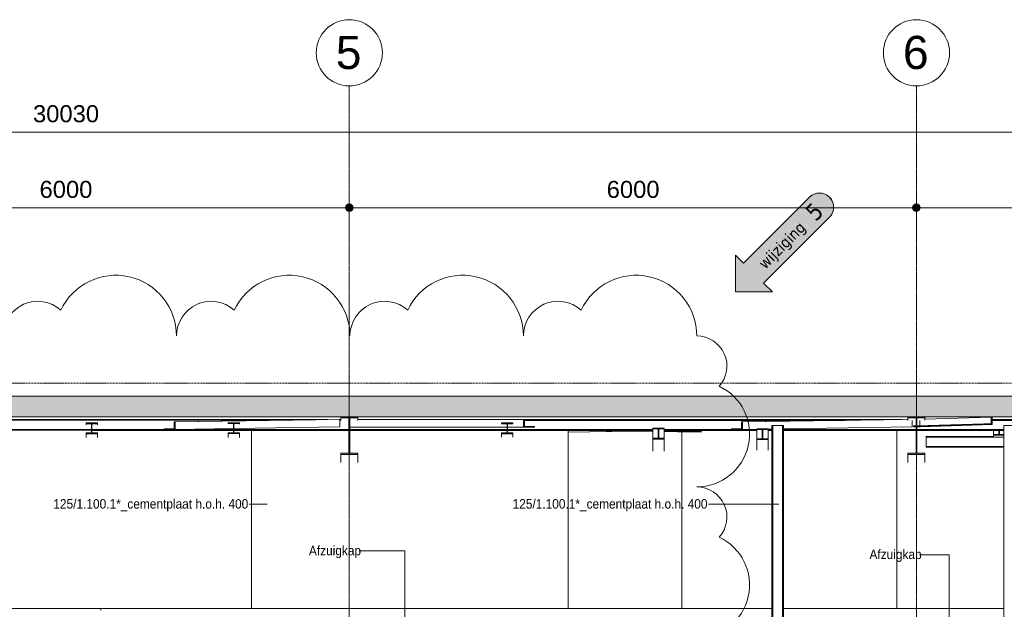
# Model space of a CAD drawing. Header units: millimetres. Extents: x 36905 to 147345, y -4712 to 9242.
# Tile 7 of 8: x 118822 to 129239, y 3008 to 9242. Entities that reach past the tile are written whole.
import ezdxf

# ---------------------------------------------------------------- set-up
doc = ezdxf.new("R2010")
doc.units = ezdxf.units.MM
doc.linetypes.add('ARC Grid Line', pattern=[22.225, 12.7, -3.175, 3.175, -3.175])
doc.linetypes.add('ARC Level Line', pattern=[32, 6, -5, 16, -5])
for name, color, linetype, lineweight in [('A--A23__Vloeren', 8, 'Continuous', 9), ('A--L$01A__Algemeen', 7, 'Continuous', 9), ('A--L$07A__Stramien', 1, 'Continuous', 13), ('A--L22__Binnenwanden', 2, 'Continuous', 9), ('A--L23__Vloeren', 3, 'Continuous', 9), ('A--L28__Hoofddraagconstructies', 3, 'Continuous', 9), ('A--L45__Plafondafwerkingen', 1, 'Continuous', 9), ('A--M$01A__Algemeen', 1, 'Continuous', 13), ('A--M$01A__Algemeen-100', 1, 'Continuous', 13), ('A--T$01A__Algemeen', 1, 'Continuous', 13), ('A--T$07A__Stramien', 1, 'Continuous', 13)]:
    doc.layers.add(name, color=color, linetype=linetype, lineweight=lineweight)
doc.styles.add('Arial', font='arial.ttf', dxfattribs={"height": 179.9999999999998})
doc.styles.add('Arial_1', font='arial.ttf', dxfattribs={"height": 349.9999999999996})
doc.styles.add('Arial_3', font='arial.ttf', dxfattribs={"width": 0.9, "height": 99.99999999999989})
doc.styles.add('Tahoma', font='tahoma.ttf', dxfattribs={"height": 119.9999999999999})
doc.styles.add('Tahoma_1', font='tahoma.ttf', dxfattribs={"height": 179.9999999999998})
doc.dimstyles.new('00_ARC_dimension_1_8mm', dxfattribs={"dimscale": 304.8, "dimtxt": 183.6466919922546, "dimasz": 1.049868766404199, "dimexe": 0.426509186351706, "dimexo": 0.0625, "dimgap": 0.1640419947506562, "dimtad": 1, "dimdec": 0, "dimzin": 0, "dimdsep": 46, "dimtxsty": 'Arial', "dimblk1": 'DOTSMALL', "dimblk2": 'DOTSMALL', "dimsah": 1, "dimcen": 0.09, "dimdle": 0.426509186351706, "dimadec": 3, "dimazin": 0, "dimtfac": 1, "dimtdec": 4, "dimtix": 1, "dimtmove": 0, "dimatfit": 3, "dimfxl": 0.426509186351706, "dimfxlon": 1, "dimtvp": 1, "dimtolj": 1, "dimtzin": 0, "dimarcsym": 2})

# ---------------------------------------------------------------- blocks, each defined once
blk = doc.blocks.new('28-11_ARC_staal_balk_IPE - IPE400-2063343-DO - Doorsnede B')
at = {"layer": 'A--L28__Hoofddraagconstructies'}
blk.add_hatch(color=9, dxfattribs=at).paths.add_polyline_path([(46327.25807280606, 4644.182259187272), (46507.25807280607, 4644.182259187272), (46507.25807280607, 4657.683826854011), (46421.55807280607, 4657.683826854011), (46421.55807293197, 5030.727148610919), (46507.25807280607, 5030.727148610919), (46507.25807280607, 5042.851379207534), (46327.25807280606, 5042.851379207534), (46327.25807280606, 5030.727148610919), (46412.95807280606, 5030.727140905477), (46412.95807280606, 4657.683826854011), (46327.25807280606, 4657.683826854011)])
for p, q in [((46507.25807280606, 5044.228708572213), (46327.25807280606, 5044.228708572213)), ((46327.25807280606, 5044.228708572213), (46327.25807280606, 5042.851492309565)), ((46327.25807280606, 5042.851488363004), (46327.25807280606, 5030.727140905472)), ((46327.25807280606, 5030.727140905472), (46412.95807280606, 5030.727140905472)), ((46327.25807280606, 5005.540640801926), (46327.25807280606, 5030.727140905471)), ((46412.95807280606, 5030.727140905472), (46412.95807280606, 4657.683826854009)), ((46421.55807280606, 4657.683826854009), (46421.55807280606, 5030.727140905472)), ((46421.55807280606, 5030.727140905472), (46507.25807280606, 5030.727140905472)), ((46507.25807280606, 5042.851492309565), (46507.25807280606, 5044.228708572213)), ((46507.25807280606, 5030.727140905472), (46507.25807280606, 5042.851488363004)), ((46507.25807280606, 5006.345890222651), (46507.25807280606, 5030.727140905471)), ((46412.95807280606, 4657.683826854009), (46327.25807280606, 4657.683826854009)), ((46327.25807280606, 4657.683826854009), (46327.25807280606, 4644.182259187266)), ((46327.25807280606, 4644.182259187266), (46507.25807280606, 4644.182259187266)), ((46327.25807280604, 4560.974322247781), (46327.25807280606, 4644.182259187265)), ((46507.25807280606, 4657.683826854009), (46421.55807280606, 4657.683826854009)), ((46507.25807280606, 4644.182259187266), (46507.25807280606, 4657.683826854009)), ((46507.25807280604, 4560.974322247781), (46507.25807280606, 4644.182259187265))]:
    blk.add_line(p, q, dxfattribs=at)
blk = doc.blocks.new('28-11_ARC_staal_balk_IPE - IPE400-2063536-DO - Doorsnede B')
at = {"layer": 'A--L28__Hoofddraagconstructies'}
blk.add_hatch(color=9, dxfattribs=at).paths.add_polyline_path([(40327.25807280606, 4644.182260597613), (40507.25807280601, 4644.182260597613), (40507.25807280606, 4657.683828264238), (40421.55807280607, 4657.683828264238), (40421.55807293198, 5030.727150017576), (40507.25807280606, 5030.727150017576), (40507.25807280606, 5042.851379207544), (40327.25807280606, 5042.851379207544), (40327.25807280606, 5030.727150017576), (40412.95802389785, 5030.727150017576), (40412.95807280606, 4657.683828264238), (40327.25807280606, 4657.683828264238)])
for p, q in [((40507.25807280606, 5044.228709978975), (40327.25807280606, 5044.228709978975)), ((40327.25807280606, 5044.228709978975), (40327.25807280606, 5042.851492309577)), ((40327.25807280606, 5042.851488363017), (40327.25807280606, 5030.727142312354)), ((40327.25807280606, 5030.727142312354), (40412.95807280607, 5030.727142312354)), ((40327.25807280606, 5002.299717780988), (40327.25807280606, 5030.727142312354)), ((40412.95807280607, 5030.727142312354), (40412.95807280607, 4657.683828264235)), ((40421.55807280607, 4657.683828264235), (40421.55807280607, 5030.727142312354)), ((40421.55807280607, 5030.727142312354), (40507.25807280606, 5030.727142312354)), ((40507.25807280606, 5042.851492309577), (40507.25807280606, 5044.228709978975)), ((40507.25807280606, 5030.727142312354), (40507.25807280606, 5042.851488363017)), ((40507.25807280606, 5005.49647798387), (40507.25807280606, 5030.727142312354)), ((40412.95807280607, 4657.683828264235), (40327.25807280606, 4657.683828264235)), ((40327.25807280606, 4657.683828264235), (40327.25807280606, 4644.182260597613)), ((40327.25807280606, 4644.182260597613), (40507.25807280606, 4644.182260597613)), ((40327.25807280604, 4560.974326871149), (40327.25807280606, 4644.182260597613)), ((40507.25807280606, 4657.683828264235), (40421.55807280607, 4657.683828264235)), ((40507.25807280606, 4644.182260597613), (40507.25807280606, 4657.683828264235)), ((40507.25807280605, 4560.974326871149), (40507.25807280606, 4644.182260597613))]:
    blk.add_line(p, q, dxfattribs=at)
blk = doc.blocks.new('28_SFO_staal_balk_HEA - HEA 120-2691583-DO - Doorsnede B')
at = {"layer": 'A--L28__Hoofddraagconstructies'}
for p, q in [((34633.75179607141, 5013.961078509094), (40192.65977254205, 5013.625444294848)), ((35147.27028999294, 5005.930073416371), (39679.93270247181, 5005.656401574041)), ((40317.34293579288, 5013.617916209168), (40327.25807030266, 5013.617317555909)), ((40317.40873803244, 5005.617912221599), (40327.25807030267, 5005.61731754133)), ((40507.25807530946, 5013.606449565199), (46171.38762537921, 5013.26446231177)), ((42270.54157580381, 5005.499986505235), (45662.50813385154, 5005.295187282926)), ((47217.08390630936, 5013.201325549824), (48847.75807280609, 5013.102869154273)), ((47217.08390630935, 5005.201325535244), (48604.51178278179, 5005.117555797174)), ((36495.25807280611, 4907.848684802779), (37690.25807280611, 4907.776533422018)), ((36495.25807280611, 4899.848684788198), (37690.25807280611, 4899.776533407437)), ((37695.25807280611, 4907.776231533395), (38458.24812878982, 4907.730163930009)), ((37695.25807280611, 4899.776231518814), (39192.15874936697, 4899.685852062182)), ((38494.33904516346, 4907.727984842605), (39192.15874936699, 4907.685852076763)), ((39197.15874936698, 4907.685550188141), (40412.95807280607, 4907.612142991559)), ((39197.15874936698, 4899.68555017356), (40412.95807280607, 4899.612142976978)), ((40421.55807280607, 4907.611623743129), (42085.95807280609, 4907.511131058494)), ((40421.55807280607, 4899.611623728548), (42085.95807280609, 4899.511131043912)), ((42090.95807280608, 4907.510829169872), (43628.45807416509, 4907.417998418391)), ((42090.9580728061, 4899.510829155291), (43628.45807416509, 4899.41799840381)), ((43748.45807144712, 4907.410753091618), (44462.18750501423, 4907.36765973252)), ((43748.45807144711, 4899.410753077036), (44728.45807416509, 4899.351582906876)), ((44474.2734862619, 4907.366930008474), (44728.45807416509, 4907.351582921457)), ((44848.45807144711, 4907.344337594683), (44886.60979139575, 4907.342034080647)), ((44848.45807144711, 4899.344337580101), (44886.60979139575, 4899.342034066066)), ((45011.60979139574, 4907.334486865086), (46412.95807280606, 4907.249876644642)), ((45011.60979139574, 4899.334486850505), (46412.95807280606, 4899.24987663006)), ((46421.55807280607, 4907.249357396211), (47340.75807280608, 4907.193858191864)), ((46421.55807280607, 4899.24935738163), (47340.75807280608, 4899.193858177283))]:
    blk.add_line(p, q, dxfattribs=at)
blk = doc.blocks.new('28-11_ARC_staal_balk_L - L80x8-2062140-DO - Doorsnede B')
at = {"layer": 'A--L28__Hoofddraagconstructies'}
blk.add_hatch(color=9, dxfattribs=at).paths.add_polyline_path([(42375.36163623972, 4933.376635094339), (42375.36163623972, 4941.376635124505), (42270.54157580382, 4941.383249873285), (42270.5415758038, 5013.383250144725), (42258.89490242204, 5013.383985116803), (42258.89490242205, 4933.383984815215)])
for p, q in [((40507.25807530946, 5013.59326665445), (42258.89490242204, 5013.383985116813)), ((42270.5415758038, 5013.383250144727), (42258.89490242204, 5013.383985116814)), ((42258.89490242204, 5013.383985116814), (42258.89490242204, 4933.383984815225)), ((42270.5415758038, 4941.383249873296), (42270.5415758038, 5013.383250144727)), ((42085.95807280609, 4933.404646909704), (40421.55807280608, 4933.603505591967)), ((42258.89490242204, 4933.383984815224), (42090.95807280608, 4933.404049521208)), ((42258.89490242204, 4933.383984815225), (42375.36163623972, 4933.376635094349)), ((42375.36163623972, 4941.376635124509), (42270.5415758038, 4941.383249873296)), ((42375.36163623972, 4933.376635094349), (42375.36163623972, 4941.376635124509))]:
    blk.add_line(p, q, dxfattribs=at)
blk = doc.blocks.new('28-11_ARC_staal_balk_L - L80x8-2691587-DO - Doorsnede B')
at = {"layer": 'A--L28__Hoofddraagconstructies'}
blk.add_hatch(color=9, dxfattribs=at).paths.add_polyline_path([(44462.18750501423, 4907.266958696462), (44578.65536609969, 4908.696345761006), (44578.65536609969, 4988.235524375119), (44567.00857999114, 4988.139185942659), (44567.00857999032, 4916.134522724), (44462.18750501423, 4915.267476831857), (44462.18750501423, 4907.367659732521)])
for p, q in [((44567.00857999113, 4988.13918594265), (46327.25807030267, 5015.705461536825)), ((44578.65536609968, 4988.235524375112), (46327.25807030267, 5015.619406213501)), ((46372.77825736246, 5004.884985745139), (46373.34527255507, 4936.335970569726)), ((44462.18750501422, 4915.267476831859), (44567.13400527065, 4916.910984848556)), ((44567.00857999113, 4916.134522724), (44462.18750501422, 4915.267476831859)), ((44462.18750501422, 4915.267476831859), (44462.18750501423, 4907.266958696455)), ((44462.18750501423, 4907.266958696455), (44578.65536609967, 4908.230343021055)), ((44578.65536609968, 4988.235524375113), (44567.00857999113, 4988.13918594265)), ((44567.00857999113, 4988.13918594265), (44567.00857999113, 4916.134522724)), ((44578.65536609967, 4908.230343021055), (44578.65536609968, 4988.235524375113)), ((44728.45807280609, 4910.576318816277), (44578.65536609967, 4908.230343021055)), ((44886.60979139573, 4913.05304378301), (44848.45807280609, 4912.455571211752)), ((46373.34527255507, 4936.335970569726), (45011.60979139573, 4915.01059836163))]:
    blk.add_line(p, q, dxfattribs=at)
blk = doc.blocks.new('28-11_ARC_staal_balk_L - L80x8-2063749-DO - Doorsnede B')
at = {"layer": 'A--L28__Hoofddraagconstructies'}
for p, q in [((40516.78596117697, 5015.512364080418), (40516.77163223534, 5013.605875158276)), ((40522.46343412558, 5013.605531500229), (40522.4777656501, 5015.512364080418)), ((42884.98016253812, 4899.462887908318), (43385.3669545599, 4891.846792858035)), ((43628.4580741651, 4889.013161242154), (42942.12489416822, 4899.459437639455)), ((43396.10796037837, 4891.683310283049), (43628.45807416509, 4888.146844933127)), ((44143.4657929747, 4889.174987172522), (43748.45807144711, 4895.187168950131)), ((44143.4657929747, 4881.174529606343), (43748.45807144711, 4887.186711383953)), ((43748.45807144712, 4886.320395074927), (44031.02342025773, 4882.019632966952))]:
    blk.add_line(p, q, dxfattribs=at)
blk = doc.blocks.new('28-11_ARC_staal_balk_L - L80x8-2063677-DO - Doorsnede B')
at = {"layer": 'A--L28__Hoofddraagconstructies'}
for p, q in [((46136.17583261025, 5013.266588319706), (46260.82096573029, 5015.150521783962)), ((46266.51253505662, 5015.150521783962), (46260.82096573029, 5015.150521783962)), ((43895.90970952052, 4899.40185028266), (43748.45807144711, 4897.173210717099)), ((43748.45807144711, 4896.312965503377), (43952.59894507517, 4899.398427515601)), ((43396.18532286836, 4891.848827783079), (42734.15979139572, 4881.842724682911)), ((42734.15979139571, 4880.982479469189), (43419.04854751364, 4891.334145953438)), ((43628.45807416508, 4895.359485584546), (43441.5904908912, 4892.535098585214)), ((43497.81164814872, 4892.524601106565), (43628.45807416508, 4894.499240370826))]:
    blk.add_line(p, q, dxfattribs=at)
blk = doc.blocks.new('28-11_ARC_staal_balk_L - L80x8-2063750-DO - Doorsnede B')
at = {"layer": 'A--L28__Hoofddraagconstructies'}
blk.add_hatch(color=9, dxfattribs=at).paths.add_polyline_path([(38458.24812878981, 4907.431127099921), (38574.84255500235, 4908.696345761), (38574.84255500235, 4988.395261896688), (38563.18311238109, 4988.299359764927), (38563.18311237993, 4916.294757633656), (38458.24812878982, 4915.431638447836), (38458.24812878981, 4907.730163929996)])
for p, q in [((38563.18311238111, 4988.299359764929), (40311.83852476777, 5015.477775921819)), ((38574.84255500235, 4988.395261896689), (40317.32763793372, 5015.477775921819)), ((40311.83852476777, 5015.477775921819), (40317.32763793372, 5015.477775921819)), ((40317.32763793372, 5015.477775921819), (40317.98561794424, 4935.482889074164)), ((38458.24812878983, 4915.431638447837), (38563.30759164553, 4917.064521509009)), ((38563.18311238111, 4916.294757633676), (38458.24812878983, 4915.431638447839)), ((38458.24812878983, 4915.431638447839), (38458.24812878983, 4907.431127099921)), ((38458.24812878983, 4907.431127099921), (38574.84255500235, 4908.390148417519)), ((38574.84255500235, 4988.39526189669), (38563.18311238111, 4988.29935976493)), ((38563.18311238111, 4988.29935976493), (38563.18311238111, 4916.294757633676)), ((38574.84255500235, 4908.390148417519), (38574.84255500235, 4988.39526189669)), ((39192.15874936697, 4917.9847639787), (38574.84255500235, 4908.390148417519)), ((40317.98561794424, 4935.482889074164), (39197.15874936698, 4918.062476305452))]:
    blk.add_line(p, q, dxfattribs=at)
blk = doc.blocks.new('28-11_ARC_staal_balk_L - L80x8-2076419-DO - Doorsnede B')
at = {"layer": 'A--L28__Hoofddraagconstructies'}
blk.add_hatch(color=9, dxfattribs=at).paths.add_polyline_path([(47129.73910263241, 4959.988307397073), (47217.08390630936, 4960.406244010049), (47217.08390630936, 5040.411928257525), (47208.34942594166, 5040.370134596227), (47208.34942594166, 4968.365018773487), (47129.73910263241, 4967.988875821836), (47129.73910263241, 4960.406244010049)])
for p, q in [((46453.97021369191, 4947.91860362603), (46453.69955678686, 5004.483339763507)), ((47208.34942594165, 5040.37013459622), (46507.25807530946, 5019.547787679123)), ((47217.08390630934, 5040.411928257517), (47208.34942594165, 5040.37013459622)), ((47208.34942594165, 5040.37013459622), (47208.34942594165, 4968.365018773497)), ((47217.08390630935, 4960.406244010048), (47217.08390630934, 5040.411928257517)), ((46412.95807280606, 4946.700546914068), (46388.03404676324, 4945.96030569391)), ((46388.07232328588, 4937.960874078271), (46388.03404676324, 4945.96030569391)), ((46412.95807280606, 4938.699978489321), (46388.07232328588, 4937.960874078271)), ((46412.95807280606, 4937.960874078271), (46388.07232328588, 4937.960874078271)), ((47129.7391026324, 4967.988875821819), (46421.55807280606, 4946.955966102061)), ((47129.7391026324, 4959.988307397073), (46421.55807280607, 4938.955397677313)), ((46461.34514239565, 4937.960874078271), (46421.55807280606, 4937.960874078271)), ((46461.34514239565, 4937.960874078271), (47217.08390630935, 4960.406244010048)), ((47208.34942594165, 4968.365018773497), (47129.7391026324, 4967.988875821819)), ((47129.7391026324, 4967.988875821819), (47129.7391026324, 4959.988307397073)), ((47129.7391026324, 4959.988307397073), (47217.08390630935, 4960.406244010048))]:
    blk.add_line(p, q, dxfattribs=at)
blk = doc.blocks.new('28_SFO_staal_balk_HEA - HEA 120-V10-DO - Doorsnede B')
at = {"layer": 'A--L28__Hoofddraagconstructies'}
for p, q in [((47232.75807280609, 4854.96886048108), (47232.75807280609, 4899.200378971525)), ((52060.11922810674, 4929.216682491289), (52253.25807280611, 4929.216682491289)), ((52253.25807280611, 4937.216682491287), (52210.49250243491, 4937.216682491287)), ((52253.25807280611, 4823.216682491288), (48244.68810421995, 4823.216682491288)), ((52253.25807280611, 4831.216682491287), (48272.7580714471, 4831.216682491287))]:
    blk.add_line(p, q, dxfattribs=at)
blk = doc.blocks.new('28_SFO_staal_balk_HEA - HEA 120-2064210-DO - Doorsnede B')
at = {"layer": 'A--L28__Hoofddraagconstructies'}
for p, q in [((47290.25807280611, 4899.196907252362), (47290.25807280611, 4854.968860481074)), ((47295.25807280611, 4854.968860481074), (47295.25807280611, 4899.196605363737)), ((47290.25807280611, 4854.968860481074), (47232.7580728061, 4854.968860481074)), ((47232.7580728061, 4854.968860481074), (47232.7580728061, 4846.969983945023)), ((47232.7580728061, 4846.969983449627), (47340.75807280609, 4846.969983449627)), ((47232.75807280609, 4832.715143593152), (47232.7580728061, 4846.969983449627)), ((47340.75807280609, 4854.968860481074), (47295.25807280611, 4854.968860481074))]:
    blk.add_line(p, q, dxfattribs=at)
blk = doc.blocks.new('28_SFO_staal_balk_HEA - HEA 120-2055425-DO - Doorsnede B')
at = {"layer": 'A--L28__Hoofddraagconstructies'}
blk.add_hatch(color=9, dxfattribs=at).paths.add_polyline_path([(42028.45807416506, 4864.190360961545), (42148.4580714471, 4864.190360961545), (42148.4580714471, 4872.190549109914), (42090.95807280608, 4873.053831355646), (42090.95807293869, 4970.1928567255), (42148.4580714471, 4970.1928567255), (42148.4580714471, 4978.193045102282), (42028.45807416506, 4978.193045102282), (42028.45807416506, 4970.1928567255), (42085.95807280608, 4969.07116989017), (42085.95807280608, 4872.190549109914), (42028.45807416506, 4872.190549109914)])
for p, q in [((42148.45807280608, 4978.193045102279), (42028.45807280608, 4978.193045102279)), ((42028.45807280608, 4978.193045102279), (42028.45807280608, 4970.192856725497)), ((42028.45807280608, 4970.192856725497), (42085.95807280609, 4970.192856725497)), ((42028.45807280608, 4968.698221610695), (42028.45807280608, 4970.192856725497)), ((42085.95807280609, 4970.192856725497), (42085.95807280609, 4872.190549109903)), ((42090.95807280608, 4872.190549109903), (42090.95807280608, 4970.192856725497)), ((42090.95807280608, 4970.192856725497), (42148.45807280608, 4970.192856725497)), ((42148.45807280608, 4970.192856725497), (42148.45807280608, 4978.193045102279)), ((42085.95807280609, 4872.190549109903), (42028.45807280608, 4872.190549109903)), ((42028.45807280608, 4872.190549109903), (42028.45807280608, 4864.190360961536)), ((42028.45807280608, 4864.190360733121), (42148.45807280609, 4864.190360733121)), ((42028.45807280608, 4826.722110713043), (42028.45807280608, 4864.190360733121)), ((42148.45807280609, 4872.190549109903), (42090.95807280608, 4872.190549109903)), ((42148.45807280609, 4864.190360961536), (42148.45807280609, 4872.190549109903)), ((42148.45807280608, 4826.722110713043), (42148.45807280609, 4864.190360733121))]:
    blk.add_line(p, q, dxfattribs=at)
blk = doc.blocks.new('28_SFO_staal_balk_HEA - HEA 120-2055881-DO - Doorsnede B')
at = {"layer": 'A--L28__Hoofddraagconstructies'}
blk.add_hatch(color=9, dxfattribs=at).paths.add_polyline_path([(43735.31972459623, 4807.97371311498), (43748.45807144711, 4807.97371311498), (43748.45807144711, 4815.975563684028), (43690.95807293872, 4815.975563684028), (43690.9580728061, 4913.99822992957), (43748.45807144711, 4913.998233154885), (43748.45807144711, 4922.000083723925), (43628.45807416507, 4922.000083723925), (43628.45807416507, 4913.998233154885), (43685.9580728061, 4913.302420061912), (43685.95807267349, 4815.975563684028), (43628.45807416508, 4815.975563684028), (43628.45807416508, 4807.97371311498), (43733.00834868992, 4807.97371311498)])
for p, q in [((43628.4580728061, 4922.00008372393), (43628.4580728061, 4913.998233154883)), ((43748.4580728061, 4922.00008372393), (43628.4580728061, 4922.00008372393)), ((43628.4580728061, 4913.998233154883), (43685.9580728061, 4913.998233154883)), ((43628.45807280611, 4815.97556368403), (43628.45807280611, 4913.998233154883)), ((43685.9580728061, 4913.998233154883), (43685.9580728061, 4815.975563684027)), ((43690.9580728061, 4815.975563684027), (43690.9580728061, 4913.998233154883)), ((43690.9580728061, 4913.998233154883), (43748.4580728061, 4913.998233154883)), ((43748.4580728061, 4913.998233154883), (43748.4580728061, 4922.00008372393)), ((43748.4580728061, 4913.998233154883), (43748.4580728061, 4815.975563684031)), ((43685.9580728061, 4815.975563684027), (43628.4580728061, 4815.975563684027)), ((43628.4580728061, 4815.975563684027), (43628.4580728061, 4807.973713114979)), ((43628.4580728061, 4807.973713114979), (43748.4580728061, 4807.973713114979)), ((43628.4580728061, 4807.973713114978), (43628.45807280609, 4678.911527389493)), ((43748.4580728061, 4815.975563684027), (43690.9580728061, 4815.975563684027)), ((43748.4580728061, 4807.973713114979), (43748.4580728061, 4815.975563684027)), ((43748.4580728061, 4807.973713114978), (43748.4580728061, 4678.911527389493))]:
    blk.add_line(p, q, dxfattribs=at)
blk = doc.blocks.new('28_SFO_staal_balk_HEA - HEA 120-2055882-DO - Doorsnede B')
at = {"layer": 'A--L28__Hoofddraagconstructies'}
blk.add_hatch(color=9, dxfattribs=at).paths.add_polyline_path([(44785.95807267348, 4802.049259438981), (44848.45807144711, 4802.049259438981), (44848.45807144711, 4810.050962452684), (44790.95807293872, 4810.050962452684), (44790.9580728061, 4908.071832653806), (44848.4580728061, 4908.696345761), (44848.4580728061, 4916.073538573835), (44728.4580728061, 4916.073538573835), (44728.45807416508, 4908.071834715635), (44785.9580728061, 4906.908913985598), (44785.95807267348, 4810.050962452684), (44728.45807416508, 4810.050962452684), (44728.45807416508, 4802.049259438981), (44742.13543553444, 4802.049259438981)])
for p, q in [((44728.45807280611, 4916.073538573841), (44728.45807280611, 4908.071834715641)), ((44848.4580728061, 4916.073538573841), (44728.45807280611, 4916.073538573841)), ((44728.45807280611, 4908.071834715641), (44785.9580728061, 4908.071834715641)), ((44728.45807280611, 4810.050962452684), (44728.45807280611, 4908.071834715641)), ((44785.9580728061, 4908.071834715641), (44785.9580728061, 4810.050962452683)), ((44790.9580728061, 4810.050962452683), (44790.9580728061, 4908.071834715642)), ((44790.9580728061, 4908.071834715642), (44848.4580728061, 4908.071834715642)), ((44848.4580728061, 4908.071834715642), (44848.4580728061, 4916.073538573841)), ((44848.4580728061, 4908.071834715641), (44848.4580728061, 4810.050962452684)), ((44785.9580728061, 4810.050962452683), (44728.4580728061, 4810.050962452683)), ((44728.4580728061, 4810.050962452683), (44728.4580728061, 4802.049259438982)), ((44728.4580728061, 4802.049258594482), (44848.4580728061, 4802.049258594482)), ((44728.4580728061, 4802.049258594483), (44728.45807280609, 4689.358834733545)), ((44848.4580728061, 4810.050962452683), (44790.9580728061, 4810.050962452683)), ((44848.4580728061, 4802.049259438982), (44848.4580728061, 4810.050962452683)), ((44848.4580728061, 4802.049258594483), (44848.4580728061, 4689.358834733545))]:
    blk.add_line(p, q, dxfattribs=at)
blk = doc.blocks.new('28_SFO_staal_balk_HEA - HEA 120-2055326-DO - Doorsnede B')
at = {"layer": 'A--L28__Hoofddraagconstructies'}
blk.add_hatch(color=9, dxfattribs=at).paths.add_polyline_path([(37752.75807144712, 4864.287249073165), (37752.75807144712, 4872.287436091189), (37695.25807280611, 4872.287436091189), (37695.2580728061, 4970.289724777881), (37752.75807144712, 4970.289727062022), (37752.75807144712, 4978.289914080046), (37632.75807416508, 4978.289914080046), (37632.75807416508, 4970.289727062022), (37690.2580728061, 4969.594058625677), (37690.25807280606, 4872.287436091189), (37632.75807416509, 4872.287436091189), (37632.75807416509, 4864.287249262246), (37723.93457871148, 4864.287249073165)])
for p, q in [((37752.75807280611, 4978.289914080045), (37632.75807280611, 4978.289914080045)), ((37632.75807280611, 4978.289914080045), (37632.75807280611, 4970.289727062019)), ((37632.75807280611, 4970.289727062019), (37690.25807280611, 4970.289727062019)), ((37632.75807280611, 4957.535204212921), (37632.75807280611, 4970.289727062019)), ((37690.25807280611, 4970.289727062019), (37690.25807280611, 4872.287436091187)), ((37695.25807280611, 4872.287436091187), (37695.25807280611, 4970.289727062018)), ((37695.25807280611, 4970.289727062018), (37752.75807280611, 4970.289727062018)), ((37752.75807280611, 4970.289727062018), (37752.75807280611, 4978.289914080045)), ((37752.75807280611, 4970.289727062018), (37752.75807280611, 4957.53520421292)), ((37690.25807280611, 4872.287436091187), (37632.75807280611, 4872.287436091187)), ((37632.75807280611, 4872.287436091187), (37632.75807280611, 4864.287249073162)), ((37632.75807280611, 4864.287249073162), (37752.75807280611, 4864.287249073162)), ((37632.7580728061, 4823.260648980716), (37632.75807280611, 4864.287249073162)), ((37752.75807280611, 4872.287436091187), (37695.25807280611, 4872.287436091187)), ((37752.75807280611, 4864.287249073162), (37752.75807280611, 4872.287436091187)), ((37752.7580728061, 4823.260648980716), (37752.75807280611, 4864.287249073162))]:
    blk.add_line(p, q, dxfattribs=at)
blk = doc.blocks.new('28_SFO_staal_balk_HEA - HEA 120-2055268-DO - Doorsnede B')
at = {"layer": 'A--L28__Hoofddraagconstructies'}
blk.add_hatch(color=9, dxfattribs=at).paths.add_polyline_path([(39254.65874800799, 4865.157946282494), (39254.65874800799, 4873.158136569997), (39197.15874936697, 4873.158136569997), (39197.1587494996, 4971.160467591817), (39254.65874800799, 4971.160467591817), (39254.65874936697, 4979.160657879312), (39134.65874936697, 4978.264659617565), (39134.65875072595, 4971.160467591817), (39192.15874936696, 4970.46479887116), (39192.15874936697, 4873.158136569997), (39134.65875072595, 4873.158136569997), (39134.65875072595, 4865.157946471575), (39226.36548498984, 4865.157946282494)])
for p, q in [((39134.65874936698, 4979.160657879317), (39134.65874936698, 4971.160467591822)), ((39254.65874936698, 4979.160657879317), (39134.65874936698, 4979.160657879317)), ((39134.65874936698, 4971.160467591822), (39192.15874936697, 4971.160467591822)), ((39134.65874936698, 4967.518634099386), (39134.65874936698, 4971.160467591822)), ((39192.15874936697, 4971.160467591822), (39192.15874936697, 4873.158136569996)), ((39197.15874936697, 4873.158136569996), (39197.15874936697, 4971.160467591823)), ((39197.15874936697, 4971.160467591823), (39254.65874936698, 4971.160467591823)), ((39254.65874936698, 4971.160467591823), (39254.65874936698, 4979.160657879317)), ((39254.65874936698, 4971.160467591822), (39254.65874936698, 4966.7379849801)), ((39192.15874936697, 4873.158136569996), (39134.65874936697, 4873.158136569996)), ((39134.65874936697, 4873.158136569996), (39134.65874936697, 4865.157946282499)), ((39134.65874936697, 4865.157946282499), (39254.65874936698, 4865.157946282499)), ((39134.65874936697, 4865.157946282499), (39134.65874936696, 4823.774280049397)), ((39254.65874936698, 4873.158136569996), (39197.15874936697, 4873.158136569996)), ((39254.65874936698, 4865.157946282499), (39254.65874936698, 4873.158136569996)), ((39254.65874936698, 4865.157946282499), (39254.65874936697, 4823.774280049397))]:
    blk.add_line(p, q, dxfattribs=at)
blk = doc.blocks.new('28_SFO_staal_balk_HEA - HEA 120-2063680-DO - Doorsnede B')
at = {"layer": 'A--L28__Hoofddraagconstructies'}
for p, q in [((46519.97332629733, 4730.469459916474), (46520.16046521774, 4828.469281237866)), ((46520.16046521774, 4828.469281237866), (46520.17574186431, 4836.469266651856)), ((46520.16046521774, 4828.469281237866), (47340.75807280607, 4826.90228092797)), ((47232.75807416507, 4835.108530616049), (46520.17574186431, 4836.469266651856)), ((48244.7071226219, 4833.176128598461), (47465.75807280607, 4834.663597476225)), ((47465.75807280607, 4826.663582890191), (48244.69184597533, 4825.176143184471)), ((48244.69184597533, 4825.176143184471), (48244.50470705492, 4727.176321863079)), ((48244.7071226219, 4833.176128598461), (48244.69184597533, 4825.176143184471)), ((46519.95804965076, 4722.469474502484), (46519.97332629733, 4730.469459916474)), ((47340.75807280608, 4720.902087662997), (46519.95804965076, 4722.469474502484)), ((47340.75807280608, 4728.902102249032), (46519.97332629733, 4730.469459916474)), ((48244.50470705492, 4727.176321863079), (47465.75807280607, 4728.663404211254)), ((48244.48943040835, 4719.176336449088), (47465.75807280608, 4720.663389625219)), ((48244.50470705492, 4727.176321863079), (48244.48943040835, 4719.176336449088))]:
    blk.add_line(p, q, dxfattribs=at)
blk = doc.blocks.new('Grid - 3_5mm-18301-DO - Doorsnede B')
at = {"layer": 'A--T$07A__Stramien'}
blk.add_circle((22402.25807280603, 8891.736826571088), 350, dxfattribs=at)
blk = doc.blocks.new('DIMBLOCK19-DO - Doorsnede B')
at = {"layer": 'A--M$01A__Algemeen-100'}
h = blk.add_hatch(color=256, dxfattribs=at)
edge = h.paths.add_edge_path()
edge.add_arc((128308.9422559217, 7253.719734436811), 40, 0, 360)
h = blk.add_hatch(color=256, dxfattribs=at)
edge = h.paths.add_edge_path()
edge.add_arc((134323.9422559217, 7253.719734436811), 40, 0, 360)
for p, q in [((128308.9422559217, 7253.719734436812), (128308.9422559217, 7383.719734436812)), ((134323.9422559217, 7253.719734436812), (134323.9422559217, 7383.719734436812)), ((134453.9422559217, 7253.719734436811), (128308.9422559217, 7253.719734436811)), ((128308.9422559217, 7253.719734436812), (128308.9422559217, 7123.719734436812)), ((134323.9422559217, 7253.719734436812), (134323.9422559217, 7123.719734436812))]:
    blk.add_line(p, q, dxfattribs=at)
for centre in [(128308.9422559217, 7253.719734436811), (134323.9422559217, 7253.719734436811)]:
    blk.add_circle(centre, 40, dxfattribs=at)
at = {"layer": 'A--M$01A__Algemeen-100', "color": 0, "insert": (131039.5595510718, 7537.401075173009), "char_height": 180, "width": 664.518491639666, "attachment_point": 1, "line_spacing_factor": 0.9417779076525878, "style": 'Arial'}
blk.add_mtext('6015', dxfattribs=at)
blk = doc.blocks.new('_DotSmall')
at = {"color": 0, "linetype": 'ByBlock', "const_width": 0.5}
blk.add_lwpolyline([(-0.0625, 0, 1), (0.0625, 0, 1)], format="xyb", close=True, dxfattribs=at)
blk = doc.blocks.new('DIMBLOCK20-DO - Doorsnede B')
at = {"layer": 'A--M$01A__Algemeen-100'}
h = blk.add_hatch(color=256, dxfattribs=at)
edge = h.paths.add_edge_path()
edge.add_arc((122308.9422559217, 7253.719734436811), 40, 0, 360)
h = blk.add_hatch(color=256, dxfattribs=at)
edge = h.paths.add_edge_path()
edge.add_arc((128308.9422559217, 7253.719734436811), 40, 0, 360)
for p, q in [((122308.9422559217, 7253.719734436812), (122308.9422559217, 7383.719734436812)), ((128308.9422559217, 7253.719734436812), (128308.9422559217, 7383.719734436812)), ((128308.9422559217, 7253.719734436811), (122308.9422559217, 7253.719734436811)), ((122308.9422559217, 7253.719734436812), (122308.9422559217, 7123.719734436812)), ((128308.9422559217, 7253.719734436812), (128308.9422559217, 7123.719734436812))]:
    blk.add_line(p, q, dxfattribs=at)
for centre in [(122308.9422559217, 7253.719734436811), (128308.9422559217, 7253.719734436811)]:
    blk.add_circle(centre, 40, dxfattribs=at)
at = {"layer": 'A--M$01A__Algemeen-100', "color": 0, "insert": (125032.0595510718, 7537.401075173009), "char_height": 180, "width": 664.518491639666, "attachment_point": 1, "line_spacing_factor": 0.9417779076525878, "style": 'Arial'}
blk.add_mtext('6000', dxfattribs=at)
blk = doc.blocks.new('DIMBLOCK21-DO - Doorsnede B')
at = {"layer": 'A--M$01A__Algemeen-100'}
h = blk.add_hatch(color=256, dxfattribs=at)
edge = h.paths.add_edge_path()
edge.add_arc((116308.9422559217, 7253.719734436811), 40, 0, 360)
h = blk.add_hatch(color=256, dxfattribs=at)
edge = h.paths.add_edge_path()
edge.add_arc((122308.9422559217, 7253.719734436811), 40, 0, 360)
for p, q in [((116308.9422559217, 7253.719734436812), (116308.9422559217, 7383.719734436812)), ((122308.9422559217, 7253.719734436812), (122308.9422559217, 7383.719734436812)), ((122308.9422559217, 7253.719734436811), (116308.9422559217, 7253.719734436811)), ((116308.9422559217, 7253.719734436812), (116308.9422559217, 7123.719734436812)), ((122308.9422559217, 7253.719734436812), (122308.9422559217, 7123.719734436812))]:
    blk.add_line(p, q, dxfattribs=at)
for centre in [(116308.9422559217, 7253.719734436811), (122308.9422559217, 7253.719734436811)]:
    blk.add_circle(centre, 40, dxfattribs=at)
at = {"layer": 'A--M$01A__Algemeen-100', "color": 0, "insert": (119032.0595510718, 7537.401075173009), "char_height": 180, "width": 664.518491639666, "attachment_point": 1, "line_spacing_factor": 0.9417779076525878, "style": 'Arial'}
blk.add_mtext('6000', dxfattribs=at)
blk = doc.blocks.new('DIMBLOCK24-DO - Doorsnede B')
at = {"layer": 'A--M$01A__Algemeen-100'}
h = blk.add_hatch(color=256, dxfattribs=at)
edge = h.paths.add_edge_path()
edge.add_arc((104293.9422559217, 8053.719734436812), 40, 0, 360)
h = blk.add_hatch(color=256, dxfattribs=at)
edge = h.paths.add_edge_path()
edge.add_arc((134323.9422559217, 8053.719734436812), 40, 0, 360)
for p, q in [((104293.9422559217, 8053.719734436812), (104293.9422559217, 8183.719734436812)), ((134323.9422559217, 8053.719734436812), (134323.9422559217, 8183.719734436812)), ((134453.9422559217, 8053.719734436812), (104163.9422559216, 8053.719734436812)), ((104293.9422559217, 8053.719734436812), (104293.9422559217, 7923.719734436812)), ((134323.9422559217, 8053.719734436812), (134323.9422559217, 7923.719734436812))]:
    blk.add_line(p, q, dxfattribs=at)
for centre in [(104293.9422559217, 8053.719734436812), (134323.9422559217, 8053.719734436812)]:
    blk.add_circle(centre, 40, dxfattribs=at)
at = {"layer": 'A--M$01A__Algemeen-100', "color": 0, "insert": (118962.8388748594, 8337.40107517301), "char_height": 180, "width": 830.6481145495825, "attachment_point": 1, "line_spacing_factor": 0.9417779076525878, "style": 'Arial'}
blk.add_mtext('30030', dxfattribs=at)
blk = doc.blocks.new('Family - ___-2706675-DO - Doorsnede B')
at = {"layer": 'A--L$01A__Algemeen', "lineweight": 18}
for centre, radius, start, end in [((37947.22217276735, 5897.511752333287), 642.1567075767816, 0, 154.7912347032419), ((39781.95562298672, 5897.511752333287), 642.1567075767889, 0, 154.7912347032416), ((41616.68907320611, 5897.511752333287), 642.1567075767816, 0, 154.7912347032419), ((43451.42252342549, 5897.511752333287), 642.1567075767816, 0, 154.7912347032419), ((37121.59212016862, 5897.511752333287), 366.9466900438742, 48.18968510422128, 179.9999999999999), ((38956.32557038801, 5897.511752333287), 366.9466900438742, 48.18968510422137, 179.9999999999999), ((40791.05902060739, 5897.511752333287), 366.9466900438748, 48.18968510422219, 179.9999999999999), ((42625.79247082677, 5897.511752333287), 366.9466900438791, 48.18968510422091, 179.9999999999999), ((44093.57923100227, 5578.386164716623), 319.1255876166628, 318.1896851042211, 90), ((44093.57923100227, 4860.353592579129), 558.4697783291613, 269.9999999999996, 64.791234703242), ((44093.57923100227, 3982.758226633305), 319.1255876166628, 318.1896851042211, 90), ((44093.57923100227, 3264.725654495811), 558.4697783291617, 269.9999999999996, 64.79123470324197)]:
    blk.add_arc(centre, radius, start, end, dxfattribs=at)
blk = doc.blocks.new('00_TAG_REV_arrow - 045 degrees-2697152-DO - Doorsnede B')
at = {"layer": 'A--T$01A__Algemeen'}
h = blk.add_hatch(color=256, dxfattribs=at)
edge = h.paths.add_edge_path()
edge.add_line((44893.77392735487, 6363.042072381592), (44503.12887900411, 6363.042072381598))
edge.add_line((44503.12887900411, 6363.042072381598), (44503.12887900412, 6753.687120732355))
edge.add_line((44503.12887900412, 6753.687120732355), (44588.74298906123, 6668.073010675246))
edge.add_line((44588.74298906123, 6668.073010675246), (45285.44926450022, 7364.779286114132))
edge.add_arc((45391.51528167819, 7258.713268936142), 150.0000000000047, -45.0000000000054, 134.9999999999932, ccw=False)
edge.add_line((45497.58129885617, 7152.64725175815), (44800.87502341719, 6455.94097631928))
edge.add_line((44800.87502341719, 6455.94097631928), (44893.77392735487, 6363.042072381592))
for p, q in [((45285.44926450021, 7364.779286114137), (44588.74298906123, 6668.073010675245)), ((45285.44926450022, 7364.779286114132), (44588.74298906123, 6668.073010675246)), ((44800.87502341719, 6455.940976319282), (45497.58129885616, 7152.647251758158)), ((44800.87502341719, 6455.94097631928), (45497.58129885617, 7152.64725175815)), ((44503.12887900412, 6753.687120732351), (44503.12887900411, 6363.042072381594)), ((44588.74298906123, 6668.073010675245), (44503.12887900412, 6753.687120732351)), ((44588.74298906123, 6668.073010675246), (44503.12887900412, 6753.687120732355)), ((44503.12887900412, 6753.687120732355), (44503.12887900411, 6363.042072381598)), ((44503.12887900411, 6363.042072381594), (44893.77392735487, 6363.042072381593)), ((44503.12887900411, 6363.042072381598), (44893.77392735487, 6363.042072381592)), ((44893.77392735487, 6363.042072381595), (44800.87502341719, 6455.940976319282)), ((44893.77392735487, 6363.042072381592), (44800.87502341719, 6455.94097631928))]:
    blk.add_line(p, q, dxfattribs=at)
for centre, radius, start, end in [((45391.51528167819, 7258.713268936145), 149.9999999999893, 314.9999999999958, 134.9999999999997), ((45391.51528167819, 7258.713268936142), 150.0000000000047, 314.9999999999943, 134.9999999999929)]:
    blk.add_arc(centre, radius, start, end, dxfattribs=at)
at = {"layer": 'A--T$01A__Algemeen', "insert": (44733.4729705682, 6681.195609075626), "char_height": 119.9999999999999, "width": 721.5187499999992, "attachment_point": 1, "rotation": 44.99999999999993, "style": 'Tahoma'}
blk.add_mtext('wijziging', dxfattribs=at)

msp = doc.modelspace()

# ---------------------------------------------------------------- hatches: boundary and pattern name
at = {"layer": 'A--A23__Vloeren'}
msp.add_hatch(color=9, dxfattribs=at).paths.add_polyline_path([(132904.4619500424, 5042.851379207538), (134254.9422559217, 5042.851379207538), (134254.9422559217, 5260.874254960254), (104125.9422559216, 5260.874254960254), (104125.9422559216, 5042.851379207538), (131320.74742208, 5042.851379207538)])

# ---------------------------------------------------------------- linework, layer by layer
at = {"layer": 'A--L$01A__Algemeen', "linetype": 'ARC Level Line', "lineweight": 13}
msp.add_line((100215.0516115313, 5400), (143491.7302921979, 5400), dxfattribs=at)
at = {"layer": 'A--L$07A__Stramien', "linetype": 'ARC Grid Line'}
for p, q in [((122308.9422559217, -4376.240098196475), (122308.9422559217, 8541.736826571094)), ((128308.9422559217, -4376.240098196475), (128308.9422559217, 8541.736826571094))]:
    msp.add_line(p, q, dxfattribs=at)
at = {"layer": 'A--L22__Binnenwanden'}
for p, q in [((121275.7308190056, 4899.674266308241), (121275.7308190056, 3015.000000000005)), ((124625.8439745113, 3015.000000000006), (124625.8439745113, 4899.47199409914)), ((128103.2939745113, 4899.262033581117), (128103.2939745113, 3015.000000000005)), ((125825.8439745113, 4882.747649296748), (125825.8439745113, 3015.000000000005))]:
    msp.add_line(p, q, dxfattribs=at)
at = {"layer": 'A--L22__Binnenwanden', "lineweight": 15}
for p, q in [((126778.2939745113, 4950.000000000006), (126778.2939745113, -49.99999999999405)), ((126903.2939745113, 4950.000000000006), (126778.2939745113, 4950.000000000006)), ((126790.7939745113, 4950.000000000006), (126790.7939745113, -49.99999999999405)), ((126890.7939745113, 4950.000000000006), (126890.7939745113, -49.99999999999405)), ((126903.2939745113, -49.99999999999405), (126903.2939745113, 4950.000000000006)), ((129357.4422559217, 4950.000000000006), (129232.4422559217, 4950.000000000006)), ((129232.4422559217, 4950.000000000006), (129232.4422559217, -49.99999999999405))]:
    msp.add_line(p, q, dxfattribs=at)
at = {"layer": 'A--L23__Vloeren', "lineweight": 15}
for p, q in [((134254.9422559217, 5260.874254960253), (104125.9422559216, 5260.874254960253)), ((104125.9422559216, 5042.851379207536), (134254.9422559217, 5042.851379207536))]:
    msp.add_line(p, q, dxfattribs=at)
at = {"layer": 'A--L45__Plafondafwerkingen'}
msp.add_line((117079.7927875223, 3015.000000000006), (119679.7927875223, 3015.000000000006), dxfattribs=at)
at = {"layer": 'A--L45__Plafondafwerkingen', "lineweight": 15}
for p, q in [((126778.2939745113, 3015.000000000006), (119679.7927875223, 3015.000000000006)), ((119679.7927875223, 3015.000000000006), (119679.7927875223, 3000.000000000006)), ((129232.4422559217, 3015.000000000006), (126903.2939745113, 3015.000000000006))]:
    msp.add_line(p, q, dxfattribs=at)
at = {"layer": 'A--T$01A__Algemeen'}
for p, q in [((121441.1961772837, 4118.495872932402), (121250.0896807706, 4118.495872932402)), ((126852.7060388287, 4118.495872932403), (126108.3705264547, 4118.495872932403)), ((122897.345577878, 3624.76921498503), (122411.9092657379, 3624.76921498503)), ((122897.345577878, 2835.355192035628), (122897.345577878, 3624.76921498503)), ((128654.9210930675, 3584.871433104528), (128342.388468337, 3584.871433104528)), ((128654.9210930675, 2805.015422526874), (128654.9210930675, 3584.871433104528))]:
    msp.add_line(p, q, dxfattribs=at)

# ---------------------------------------------------------------- block references
at = {"layer": 'A--L$01A__Algemeen', "lineweight": 18}
msp.add_blockref('Family - ___-2706675-DO - Doorsnede B', (81891.6841831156, 0), dxfattribs=at)
at = {"layer": 'A--L28__Hoofddraagconstructies'}
for name in ['28_SFO_staal_balk_HEA - HEA 120-2691583-DO - Doorsnede B', '28-11_ARC_staal_balk_L - L80x8-2063750-DO - Doorsnede B', '28-11_ARC_staal_balk_IPE - IPE400-2063536-DO - Doorsnede B', '28-11_ARC_staal_balk_L - L80x8-2062140-DO - Doorsnede B', '28-11_ARC_staal_balk_L - L80x8-2063749-DO - Doorsnede B', '28-11_ARC_staal_balk_L - L80x8-2063677-DO - Doorsnede B', '28-11_ARC_staal_balk_L - L80x8-2691587-DO - Doorsnede B', '28-11_ARC_staal_balk_IPE - IPE400-2063343-DO - Doorsnede B', '28-11_ARC_staal_balk_L - L80x8-2076419-DO - Doorsnede B', '28_SFO_staal_balk_HEA - HEA 120-2055326-DO - Doorsnede B', '28_SFO_staal_balk_HEA - HEA 120-2055268-DO - Doorsnede B', '28_SFO_staal_balk_HEA - HEA 120-2055425-DO - Doorsnede B', '28_SFO_staal_balk_HEA - HEA 120-2055881-DO - Doorsnede B', '28_SFO_staal_balk_HEA - HEA 120-2055882-DO - Doorsnede B', '28_SFO_staal_balk_HEA - HEA 120-V10-DO - Doorsnede B', '28_SFO_staal_balk_HEA - HEA 120-2064210-DO - Doorsnede B', '28_SFO_staal_balk_HEA - HEA 120-2063680-DO - Doorsnede B']:
    msp.add_blockref(name, (81891.6841831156, 0), dxfattribs=at)
at = {"layer": 'A--T$01A__Algemeen'}
msp.add_blockref('00_TAG_REV_arrow - 045 degrees-2697152-DO - Doorsnede B', (81891.6841831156, 0), dxfattribs=at)
at = {"layer": 'A--T$07A__Stramien'}
for p in [(99906.68418311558, 0), (105906.6841831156, 0)]:
    msp.add_blockref('Grid - 3_5mm-18301-DO - Doorsnede B', p, dxfattribs=at)

# ---------------------------------------------------------------- texts
at = {"layer": 'A--T$01A__Algemeen', "insert": (127116.8064455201, 7228.274547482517), "char_height": 179.9999999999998, "width": 160.3374999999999, "attachment_point": 1, "rotation": 44.99999999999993, "style": 'Tahoma_1'}
msp.add_mtext('5', dxfattribs=at)
at = {"layer": 'A--T$01A__Algemeen', "char_height": 99.99999999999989, "attachment_point": 1, "style": 'Arial_3'}
for s, insert, width in [('125/1.100.1*_cementplaat h.o.h. 400', (119178.2896807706, 4172.318789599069), 2503.670062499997), ('125/1.100.1*_cementplaat h.o.h. 400', (124036.5705264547, 4172.31878959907), 2503.670062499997), ('Afzuigkap', (121881.8092657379, 3678.592131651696), 634.9364999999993), ('Afzuigkap', (127812.288468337, 3638.694349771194), 634.9364999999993)]:
    msp.add_mtext(s, dxfattribs=dict(at, insert=insert, width=width))
at = {"layer": 'A--T$07A__Stramien', "char_height": 349.9999999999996, "width": 336.7087499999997, "attachment_point": 1, "style": 'Arial_1'}
for s, insert in [('5', (122166.3201864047, 9070.480225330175)), ('6', (128166.3201864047, 9070.480225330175))]:
    msp.add_mtext(s, dxfattribs=dict(at, insert=insert))

# ---------------------------------------------------------------- dimensions: what is measured, and where the dimension line sits
at = {"layer": 'A--M$01A__Algemeen'}
for base, p1, p2, override, picture, middle in [((104293.9422559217, 8053.719734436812), (134323.9422559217, 7923.719734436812), (104293.9422559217, 7923.719734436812), {"dimpost": '<>', "dimfxl": 30030.00000000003}, 'DIMBLOCK24-DO - Doorsnede B', (119308.9422559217, 8195.68426430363)), ((116308.9422559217, 7253.719734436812), (122308.9422559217, 7123.719734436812), (116308.9422559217, 7123.719734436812), {"dimpost": '<>', "dimfxl": 6000}, 'DIMBLOCK21-DO - Doorsnede B', (119308.9422559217, 7395.622872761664)), ((122308.9422559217, 7253.719734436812), (128308.9422559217, 7123.719734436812), (122308.9422559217, 7123.719734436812), {"dimpost": '<>', "dimfxl": 6000}, 'DIMBLOCK20-DO - Doorsnede B', (125308.9422559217, 7395.622872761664)), ((128308.9422559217, 7253.719734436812), (134323.9422559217, 7123.719734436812), (128308.9422559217, 7123.719734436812), {"dimpost": '<>', "dimfxl": 6015.000000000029}, 'DIMBLOCK19-DO - Doorsnede B', (131316.4422559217, 7395.622872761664))]:
    dim = msp.add_linear_dim(base=base, p1=p1, p2=p2, dimstyle='00_ARC_dimension_1_8mm', override=override, dxfattribs=at)
    dim.commit()
    dim.dimension.update_dxf_attribs({"geometry": picture, "text_midpoint": middle})

doc.saveas('drawing.dxf')
